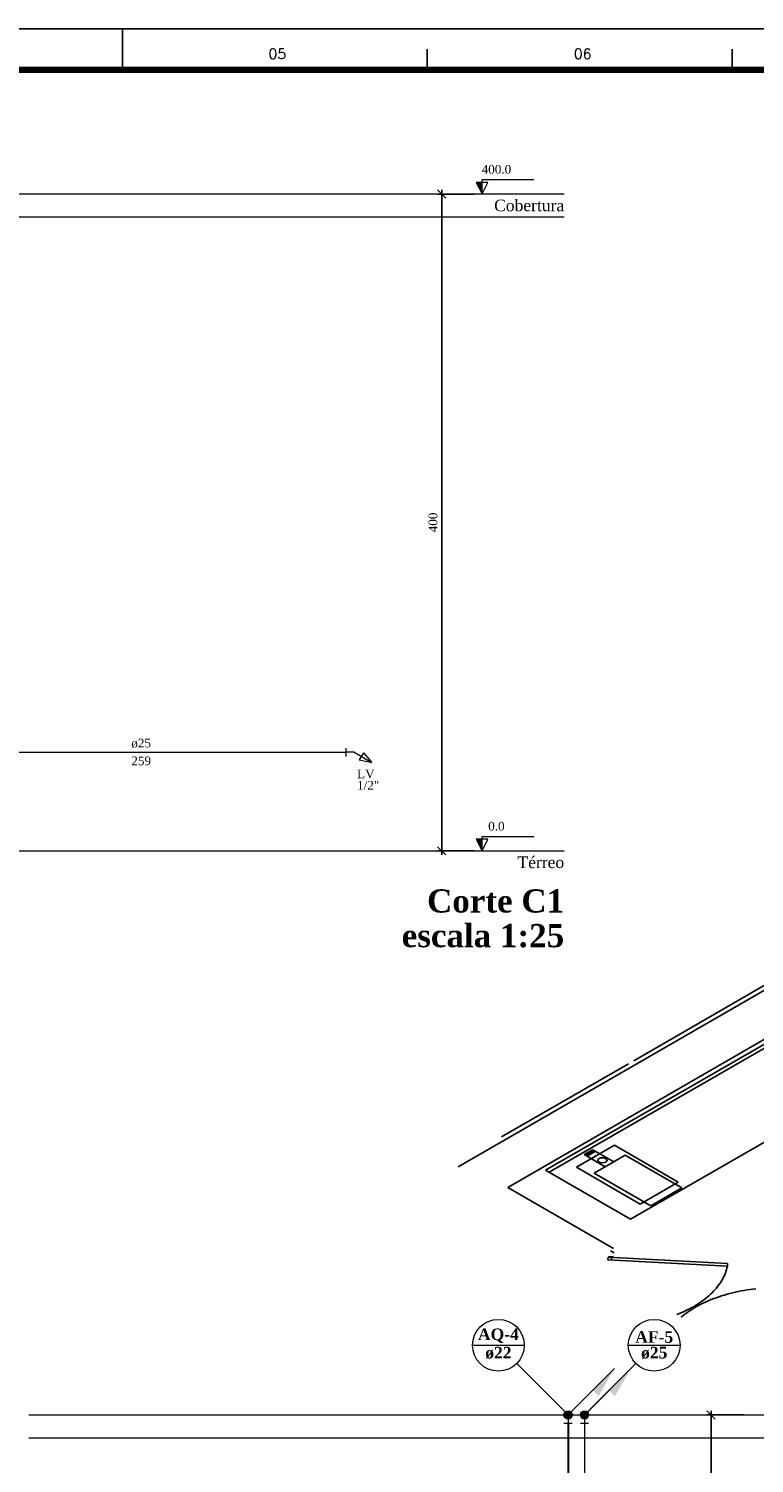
# Model space of a CAD drawing. Header units: millimetres. Extents: x 335 to 91625, y -1 to 84.
# Tile 8 of 38: x 363 to 380, y 49 to 84. Entities that reach past the tile are written whole.
import ezdxf

# ---------------------------------------------------------------- set-up
doc = ezdxf.new("R2010")
doc.units = ezdxf.units.MM
doc.header["$MEASUREMENT"] = 0
for name, color, linetype, lineweight in [('AF-Colunas', 7, 'Continuous', 20), ('AF-Conexões detalhe', 7, 'Continuous', 20), ('AF-Indicação coluna', 5, 'Continuous', 20), ('AF-Textos coluna', 7, 'Continuous', 20), ('AF-Textos conexão', 7, 'Continuous', 20), ('AF-Textos tubo', 7, 'Continuous', 20), ('AF-Tubos detalhe', 5, 'Continuous', 20), ('AQ-Colunas', 7, 'Continuous', 20), ('AQ-Indicação coluna', 5, 'Continuous', 20), ('AQ-Textos coluna', 7, 'Continuous', 20), ('AQ-Tubos detalhe', 1, 'Continuous', 30), ('DI-Cotas', 7, 'Continuous', 20), ('DI-Eixos', 7, 'Continuous', 20), ('DI-Níveis', 7, 'Continuous', 20), ('DI-Textos', 7, 'Continuous', 20), ('DI-Títulos', 3, 'Continuous', 30)]:
    doc.layers.add(name, color=color, linetype=linetype, lineweight=lineweight)
doc.layers.add('Margem', color=4, linetype='Continuous')
doc.styles.add('ROMANS', font='ROMANS')
doc.styles.add('TimesNewRoman', font='times.ttf')
doc.styles.add('TimesNewRomanN', font='timesbd.ttf')
doc.dimstyles.new('UM_25.000000', dxfattribs={"dimtxt": 0.18, "dimasz": 0.2, "dimexe": 0.1, "dimexo": 0.2, "dimgap": 0, "dimtad": 1, "dimtih": 1, "dimtoh": 1, "dimdec": 1, "dimlfac": 25, "dimzin": 0, "dimdsep": 46, "dimtxsty": 'Standard', "dimblk": 'CLOSED', "dimblk1": 'CLOSED', "dimblk2": 'CLOSED', "dimcen": 0.09, "dimdle": 0.1, "dimadec": 1, "dimazin": 2, "dimtfac": 1, "dimtdec": 4, "dimtofl": 0, "dimtmove": 0, "dimatfit": 3, "dimldrblk": 'CLOSED', "dimfxl": 0, "dimtolj": 1, "dimarcsym": 0})

# ---------------------------------------------------------------- blocks, each defined once
blk = doc.blocks.new('_OBLIQUE')
at = {"color": 0, "linetype": 'ByBlock', "lineweight": -2}
blk.add_line((-0.5, -0.5), (0.5, 0.5), dxfattribs=at)
blk = doc.blocks.new('*D3')
at = {"layer": 'Defpoints', "color": 0}
for p in [(372.81, 79.56), (373.81, 79.56), (373.81, 63.56)]:
    blk.add_point(p, dxfattribs=at)
at = {"layer": 'DI-Cotas', "color": 0, "linetype": 'Continuous', "lineweight": -2}
for p, q in [((373.61, 79.56), (372.71, 79.56)), ((372.81, 63.46), (372.81, 79.66)), ((373.61, 63.56), (372.71, 63.56))]:
    blk.add_line(p, q, dxfattribs=at)
at = {"layer": 'DI-Cotas', "color": 0, "lineweight": -2, "xscale": 0.2, "yscale": 0.2, "zscale": 0.2}
for p, rotation in [((372.81, 79.56), 90), ((372.81, 63.56), 270)]:
    blk.add_blockref('_OBLIQUE', p, dxfattribs=dict(at, rotation=rotation))
at = {"layer": 'DI-Cotas', "color": 7, "insert": (372.598, 71.56), "char_height": 0.2118, "attachment_point": 5, "rotation": 90, "style": 'TimesNewRoman'}
blk.add_mtext('\\A1;400', dxfattribs=at)
blk = doc.blocks.new('*D18')
at = {"layer": 'Defpoints', "color": 0}
for p in [(379.368, 49.82), (380.368, 49.82), (380.368, 33.82)]:
    blk.add_point(p, dxfattribs=at)
at = {"layer": 'DI-Cotas', "color": 0, "linetype": 'Continuous', "lineweight": -2}
for p, q in [((380.168, 49.82), (379.268, 49.82)), ((379.368, 33.72), (379.368, 49.92)), ((380.168, 33.82), (379.268, 33.82))]:
    blk.add_line(p, q, dxfattribs=at)
at = {"layer": 'DI-Cotas', "color": 0, "lineweight": -2, "xscale": 0.2, "yscale": 0.2, "zscale": 0.2}
for p, rotation in [((379.368, 49.82), 90), ((379.368, 33.82), 270)]:
    blk.add_blockref('_OBLIQUE', p, dxfattribs=dict(at, rotation=rotation))
at = {"layer": 'DI-Cotas', "color": 7, "insert": (379.157, 41.82), "char_height": 0.2118, "attachment_point": 5, "rotation": 90, "style": 'TimesNewRoman'}
blk.add_mtext('\\A1;400', dxfattribs=at)

msp = doc.modelspace()

# ---------------------------------------------------------------- hatches: boundary and pattern name
at = {"layer": 'AF-Colunas', "linetype": 'Continuous'}
msp.add_hatch(color=256, dxfattribs=at).paths.add_polyline_path([(376.8883, 50.4207), (377.0297, 50.2793), (377.4187, 50.9511), (376.8883, 50.4207)])
at = {"layer": 'AQ-Colunas', "linetype": 'Continuous'}
msp.add_hatch(color=256, dxfattribs=at).paths.add_polyline_path([(376.4883, 50.4207), (376.6297, 50.2793), (377.0187, 50.9511), (376.4883, 50.4207)])
at = {"layer": 'DI-Níveis', "linetype": 'Continuous'}
for points in [[(373.7928, 79.5604), (373.7928, 79.8404), (373.6528, 79.8404), (373.7928, 79.5604)], [(373.7928, 63.5604), (373.7928, 63.8404), (373.6528, 63.8404), (373.7928, 63.5604)]]:
    msp.add_hatch(color=256, dxfattribs=at).paths.add_polyline_path(points)

# ---------------------------------------------------------------- linework, layer by layer
at = {"color": 7}
for p, q in [((386.8252, 63.7201), (373.2112, 55.8601)), ((374.4172, 55.3621), (388.3762, 63.4221)), ((375.3412, 55.7791), (388.3712, 63.3021)), ((375.4272, 55.7301), (388.3582, 63.1951)), ((390.4392, 62.1081), (377.4102, 54.5851)), ((381.6212, 60.8361), (377.4852, 58.4481)), ((377.3582, 58.3741), (374.2682, 56.5911)), ((376.0902, 55.8541), (377.0182, 56.3901)), ((376.2822, 56.1601), (376.4902, 56.2801)), ((376.4902, 56.2801), (377.0022, 55.9851)), ((377.0182, 56.3901), (378.5712, 55.4931)), ((376.7942, 55.8651), (376.2822, 56.1601)), ((376.3142, 56.1421), (376.5212, 56.2621)), ((376.3502, 56.1211), (376.5582, 56.2411)), ((376.5192, 55.7061), (377.2772, 56.1441)), ((377.2772, 56.1441), (378.6572, 55.3471)), ((375.3412, 55.7791), (377.4102, 54.5851)), ((377.6442, 54.9571), (376.0902, 55.8541)), ((377.8982, 54.9091), (376.5192, 55.7061)), ((376.9942, 53.8741), (374.4172, 55.3621)), ((378.5712, 55.4931), (377.6442, 54.9571)), ((378.6572, 55.3471), (377.8982, 54.9091)), ((377.0122, 53.7651), (376.9242, 53.8161))]:
    msp.add_line(p, q, dxfattribs=at)
at = {"color": 7, "linetype": 'Continuous'}
msp.add_line((376.9832, 53.6701), (376.8742, 53.6671), dxfattribs=at)
at = {"color": 7}
for points in [[(376.8042, 55.9761), (376.8372, 56.0171), (376.8172, 56.0601), (376.7532, 56.0851), (376.6762, 56.0811), (376.6222, 56.0501), (376.6152, 56.0051), (376.6592, 55.9691), (376.7342, 55.9571), (376.8042, 55.9761)], [(376.9662, 53.6061), (376.9342, 53.6241), (376.9662, 53.6061)]]:
    msp.add_lwpolyline(points, dxfattribs=at)
at = {"color": 7, "linetype": 'Continuous'}
msp.add_lwpolyline([(379.7712, 53.5101), (379.7662, 53.4441), (376.8562, 53.5971), (376.8642, 53.6611), (379.7712, 53.5101)], close=True, dxfattribs=at)
for points in [[(378.5352, 52.2651), (378.5962, 52.2891), (378.6562, 52.3151), (378.7152, 52.3411), (378.7722, 52.3691), (378.8292, 52.3971), (378.8842, 52.4261), (378.9372, 52.4561), (378.9892, 52.4861), (379.0402, 52.5181), (379.0902, 52.5501), (379.1382, 52.5831), (379.1842, 52.6161), (379.2292, 52.6511), (379.2722, 52.6861), (379.3142, 52.7211), (379.3542, 52.7581), (379.3922, 52.7941), (379.4292, 52.8321), (379.4642, 52.8701), (379.4982, 52.9081), (379.5292, 52.9471), (379.5592, 52.9861), (379.5872, 53.0261), (379.6132, 53.0661), (379.6382, 53.1071), (379.6602, 53.1481), (379.6812, 53.1891), (379.7002, 53.2311), (379.7172, 53.2731), (379.7322, 53.3151), (379.7452, 53.3571), (379.7562, 53.4001), (379.7662, 53.4421)], [(380.4622, 52.8931), (380.3892, 52.8851), (380.3172, 52.8751), (380.2452, 52.8641), (380.1732, 52.8521), (380.1022, 52.8391), (380.0322, 52.8251), (379.9622, 52.8101), (379.8932, 52.7941), (379.8252, 52.7761), (379.7572, 52.7581), (379.6912, 52.7391), (379.6252, 52.7191), (379.5602, 52.6971), (379.4972, 52.6751), (379.4342, 52.6521), (379.3722, 52.6281), (379.3122, 52.6031), (379.2522, 52.5771), (379.1942, 52.5501), (379.1372, 52.5221), (379.0812, 52.4941), (379.0272, 52.4651), (378.9742, 52.4341), (378.9222, 52.4041), (378.8722, 52.3721), (378.8232, 52.3391), (378.7762, 52.3061), (378.7302, 52.2721), (378.6862, 52.2381), (378.6432, 52.2021)]]:
    msp.add_lwpolyline(points, dxfattribs=at)
at = {"layer": 'AF-Colunas', "linetype": 'Continuous'}
for p, q in [((376.358, 49.8904), (377.4187, 50.9511)), ((376.2873, 49.8197), (376.2873, 49.6197)), ((376.1873, 49.6197), (376.3873, 49.6197))]:
    msp.add_line(p, q, dxfattribs=at)
at = {"layer": 'AF-Colunas', "linetype": 'Continuous', "const_width": 0.1}
msp.add_lwpolyline([(376.3373, 49.8197, 1), (376.2373, 49.8197, 1)], format="xyb", close=True, dxfattribs=at)
at = {"layer": 'AF-Colunas', "linetype": 'Continuous'}
msp.add_circle((376.2873, 49.8197), 0.1, dxfattribs=at)
at = {"layer": 'AF-Conexões detalhe', "linetype": 'Continuous'}
for p, q in [((370.4801, 66.0604), (370.4801, 65.8604)), ((370.6801, 65.9604), (370.4801, 65.9604)), ((370.6801, 65.9604), (371.1131, 65.7104)), ((370.9033, 65.947), (370.8033, 65.7738)), ((370.8033, 65.7738), (371.1131, 65.7104)), ((370.9033, 65.947), (371.1131, 65.7104))]:
    msp.add_line(p, q, dxfattribs=at)
at = {"layer": 'AF-Indicação coluna'}
for p, q in [((377.3543, 51.5168), (378.6143, 51.5168)), ((376.2873, 49.8197), (377.5389, 51.0713))]:
    msp.add_line(p, q, dxfattribs=at)
msp.add_circle((377.9843, 51.5168), 0.63, dxfattribs=at)
at = {"layer": 'AF-Tubos detalhe'}
for p, q in [((360.5055, 65.9604), (370.4801, 65.9604)), ((376.2873, 49.6197), (376.2873, 42.1027))]:
    msp.add_line(p, q, dxfattribs=at)
at = {"layer": 'AQ-Colunas', "linetype": 'Continuous'}
for p, q in [((375.958, 49.8904), (377.0187, 50.9511)), ((375.8873, 49.8197), (375.8873, 49.6197)), ((375.7873, 49.6197), (375.9873, 49.6197))]:
    msp.add_line(p, q, dxfattribs=at)
at = {"layer": 'AQ-Colunas', "linetype": 'Continuous', "const_width": 0.1}
msp.add_lwpolyline([(375.9373, 49.8197, 1), (375.8373, 49.8197, 1)], format="xyb", close=True, dxfattribs=at)
at = {"layer": 'AQ-Colunas', "linetype": 'Continuous'}
msp.add_circle((375.8873, 49.8197), 0.1, dxfattribs=at)
at = {"layer": 'AQ-Indicação coluna'}
for p, q in [((373.5602, 51.5168), (374.8202, 51.5168)), ((375.8873, 49.8197), (374.6357, 51.0713))]:
    msp.add_line(p, q, dxfattribs=at)
msp.add_circle((374.1902, 51.5168), 0.63, dxfattribs=at)
at = {"layer": 'AQ-Tubos detalhe'}
msp.add_line((375.8873, 49.6197), (375.8873, 42.1027), dxfattribs=at)
at = {"layer": 'DI-Eixos'}
for p, q in [((358.4569, 79.5604), (375.7928, 79.5604)), ((358.4569, 79.0004), (375.7928, 79.0004)), ((358.4569, 63.5604), (375.7928, 63.5604)), ((362.7589, 49.8197), (382.6143, 49.8197)), ((362.7589, 49.2597), (382.6143, 49.2597))]:
    msp.add_line(p, q, dxfattribs=at)
at = {"layer": 'DI-Níveis', "linetype": 'Continuous'}
for points in [[(373.7928, 79.5604), (373.9328, 79.8404), (373.6528, 79.8404), (373.7928, 79.5604), (373.7928, 79.9104), (375.0528, 79.9104)], [(373.7928, 63.5604), (373.9328, 63.8404), (373.6528, 63.8404), (373.7928, 63.5604), (373.7928, 63.9104), (375.0528, 63.9104)]]:
    msp.add_lwpolyline(points, dxfattribs=at)
at = {"layer": 'Margem', "color": 1}
for p, q in [((482.8344, 83.5869), (335.3344, 83.5869)), ((365.0344, 83.5869), (365.0344, 82.5869)), ((372.4594, 83.0869), (372.4594, 82.5869)), ((379.8844, 83.0869), (379.8844, 82.5869))]:
    msp.add_line(p, q, dxfattribs=at)
at = {"layer": 'Margem', "lineweight": 100}
msp.add_line((337.8344, 82.5869), (481.8344, 82.5869), dxfattribs=at)

# ---------------------------------------------------------------- texts
at = {"layer": 'AF-Textos coluna', "char_height": 0.2824, "attachment_point": 8, "line_spacing_factor": 0.798, "style": 'TimesNewRomanN'}
for s, insert, width in [('AF-5', (377.9844, 51.5729), 1.35552), ('ø25', (377.9844, 51.1779), 1.01664)]:
    msp.add_mtext(s, dxfattribs=dict(at, insert=insert, width=width))
at = {"layer": 'AF-Textos conexão', "char_height": 0.2118, "attachment_point": 7, "line_spacing_factor": 0.798, "style": 'TimesNewRoman'}
for s, insert, width in [('LV', (370.7506, 65.3243), 0.772842), ('1/2"', (370.7506, 65.0473), 0.98233)]:
    msp.add_mtext(s, dxfattribs=dict(at, insert=insert, width=width))
at = {"layer": 'AF-Textos tubo', "insert": (365.4926, 66.0663), "char_height": 0.2118, "width": 0.874755, "attachment_point": 8, "line_spacing_factor": 0.798, "style": 'TimesNewRoman'}
msp.add_mtext('ø25', dxfattribs=at)
at = {"layer": 'AQ-Textos coluna', "char_height": 0.2824, "attachment_point": 8, "line_spacing_factor": 0.798, "style": 'TimesNewRomanN'}
for s, insert, width in [('AQ-4', (374.1904, 51.5729), 1.35552), ('ø22', (374.1904, 51.1779), 1.01664)]:
    msp.add_mtext(s, dxfattribs=dict(at, insert=insert, width=width))
at = {"layer": 'DI-Eixos', "char_height": 0.2824, "attachment_point": 9, "line_spacing_factor": 0.798, "style": 'TimesNewRoman'}
for s, insert, width in [('Cobertura', (375.7926, 79.1366), 3.098917), ('Térreo', (375.7926, 63.1366), 2.060912)]:
    msp.add_mtext(s, dxfattribs=dict(at, insert=insert, width=width))
at = {"layer": 'DI-Níveis', "char_height": 0.2118, "attachment_point": 8, "line_spacing_factor": 0.798, "style": 'TimesNewRoman'}
for s, insert, width in [('400.0', (374.1426, 80.0513), 1.310717), ('0.0', (374.1426, 64.0513), 0.727547)]:
    msp.add_mtext(s, dxfattribs=dict(at, insert=insert, width=width))
at = {"layer": 'DI-Textos', "insert": (365.4926, 65.6423), "char_height": 0.2118, "width": 0.874755, "attachment_point": 8, "line_spacing_factor": 0.798, "style": 'TimesNewRoman'}
msp.add_mtext('259', dxfattribs=at)
at = {"layer": 'DI-Títulos', "color": 5, "insert": (375.7926, 62.0488), "char_height": 0.5648, "width": 6.251385, "attachment_point": 9, "line_spacing_factor": 0.798, "style": 'TimesNewRomanN'}
msp.add_mtext('Corte C1', dxfattribs=at)
at = {"layer": 'DI-Títulos', "insert": (375.7926, 61.2008), "char_height": 0.5648, "width": 7.419141, "attachment_point": 9, "line_spacing_factor": 0.798, "style": 'TimesNewRomanN'}
msp.add_mtext('escala 1:25', dxfattribs=at)
at = {"layer": 'Margem', "color": 1, "char_height": 0.25, "width": 1.479069, "attachment_point": 8, "line_spacing_factor": 0.798, "style": 'ROMANS'}
for s, insert in [('05', (368.8083, 82.8499)), ('06', (376.2425, 82.8499))]:
    msp.add_mtext(s, dxfattribs=dict(at, insert=insert))

# ---------------------------------------------------------------- dimensions: what is measured, and where the dimension line sits
at = {"layer": 'DI-Cotas', "linetype": 'Continuous'}
for base, p1, p2, picture, middle in [((372.8096, 79.5604), (373.8096, 63.5604), (373.8096, 79.5604), '*D3', (372.5978, 71.5604)), ((379.3683, 49.8197), (380.3683, 33.8197), (380.3683, 49.8197), '*D18', (379.1565, 41.8197))]:
    dim = msp.add_linear_dim(base=base, p1=p1, p2=p2, angle=90, dimstyle='UM_25.000000', override={"dimtxt": 0.2118, "dimasz": 0.2, "dimexe": 0.1, "dimexo": 0.2, "dimtad": 1, "dimtih": 0, "dimtoh": 0, "dimdec": 1, "dimlfac": 25, "dimzin": 8, "dimtxsty": 'TimesNewRoman', "dimblk": 'OBLIQUE', "dimblk1": 'OBLIQUE', "dimblk2": 'OBLIQUE', "dimsah": 1, "dimdle": 0.1, "dimse1": 0, "dimse2": 0, "dimclrt": 7, "dimadec": 1, "dimazin": 3, "dimtmove": 2, "dimldrblk": 'OBLIQUE'}, dxfattribs=at)
    dim.commit()
    dim.dimension.update_dxf_attribs({"geometry": picture, "text_midpoint": middle, "dimtype": 160, "text_rotation": 90})

doc.saveas('drawing.dxf')
